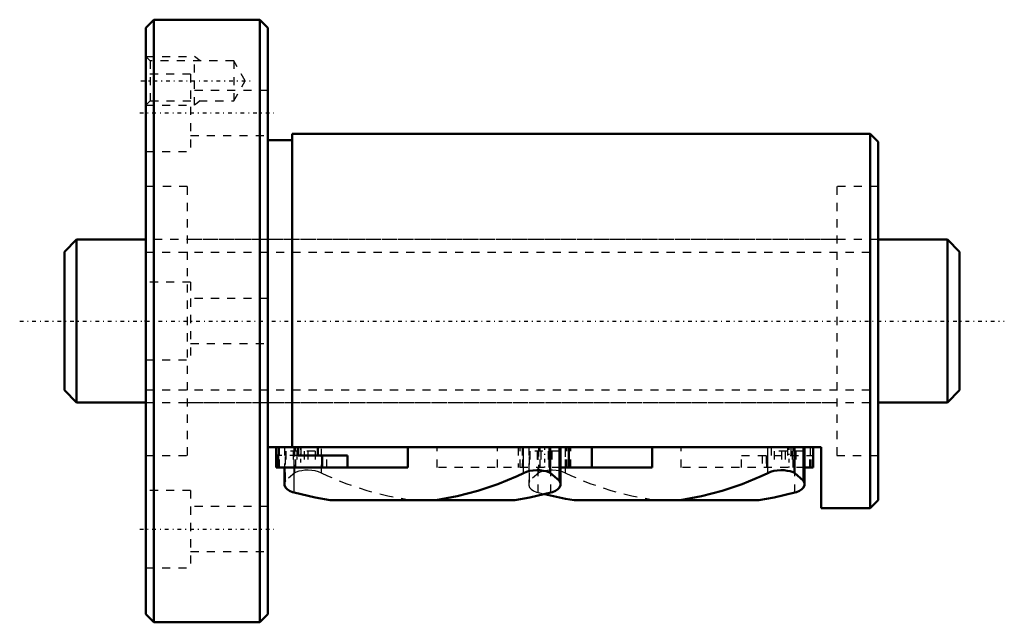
# Model space of a CAD drawing. Header units: millimetres. Extents: x -16 to 106, y -37 to 37.
import ezdxf

# ---------------------------------------------------------------- set-up
doc = ezdxf.new("R2010")
doc.units = ezdxf.units.MM
doc.linetypes.add('Center', pattern=[1.5, 0.45, -0.5, 0.05, -0.5])
doc.linetypes.add('Dashed', pattern=[2, 1, -1])
for name, color, linetype, lineweight in [('2d ConnectionPoints', 7, 'Continuous', 50), ('AM_0', 7, 'Continuous', 50), ('AM_4', 3, 'Continuous', 25), ('AM_5', 3, 'Continuous', 25), ('AM_7', 7, 'Center', 25), ('AM_9', 6, 'Dashed', 25)]:
    doc.layers.add(name, color=color, linetype=linetype, lineweight=lineweight)

# ---------------------------------------------------------------- blocks, each defined once
blk = doc.blocks.new('1_N00SBN2010V_5Nut_0_in_SBN2010V_5G0_110LC0_0000__4')
at = {"layer": 'AM_0'}
for p, q in [((1, 37), (0, 36)), ((1, 37), (1, -37)), ((14, 37), (1, 37)), ((14, 37), (14, -37)), ((15, 36), (14, 37)), ((0, 36), (0, -36)), ((15, 36), (15, -36)), ((89, 23), (18, 23)), ((18, 23), (18, -15.5)), ((89, 23), (89, -23)), ((90, 22), (89, 23)), ((18, 22.2), (15, 22.2)), ((90, 22), (90, -22)), ((15, -15.5), (83, -15.5)), ((16, -18), (16, -15.5)), ((16.01, -16.5), (16.01, -15.5)), ((16.36, -15.5), (16.36, -16.5)), ((18.71, -16.5), (18.71, -15.5)), ((21.13, -16.5), (21.13, -15.5)), ((32.21, -18), (32.21, -15.5)), ((49.7, -18.65), (49.7, -15.5)), ((50.84, -19.62), (50.84, -15.5)), ((50.95, -20.04), (50.95, -15.5)), ((52, -18), (52, -15.5)), ((54.8, -18), (54.8, -15.5)), ((62.21, -18), (62.21, -15.5)), ((79.7, -18.65), (79.7, -15.5)), ((80.84, -19.62), (80.84, -15.5)), ((80.95, -20.04), (80.95, -15.5)), ((82, -18), (82, -15.5)), ((83, -23), (83, -15.5)), ((16.36, -16.5), (16, -16.5)), ((16, -18), (16, -16.5)), ((16.25, -16.5), (16.25, -18)), ((24.8, -16.5), (18.71, -16.5)), ((21.67, -18), (21.67, -16.5)), ((24.8, -18), (24.8, -16.5)), ((32.21, -18), (16, -18)), ((17.05, -18), (17.05, -20.04)), ((62.21, -18), (50.95, -18)), ((82, -18), (80.95, -18)), ((49.7, -18.65), (50.84, -19.62)), ((79.7, -18.65), (80.84, -19.62)), ((45.35, -22), (22.65, -22)), ((75.35, -22), (52.65, -22)), ((89, -23), (90, -22)), ((83, -23), (89, -23)), ((0, -36), (1, -37)), ((14, -37), (15, -36)), ((1, -37), (14, -37))]:
    blk.add_line(p, q, dxfattribs=at)
for points in [[(35.65, -22), (38.27, -21.51), (40.81, -20.85), (43.27, -20.03), (45.63, -19.06), (46.43, -18.68)], [(46.43, -18.68), (46.78, -18.53), (47.17, -18.42), (47.59, -18.34), (48.04, -18.31), (48.44, -18.32), (48.83, -18.38), (49.2, -18.46), (49.54, -18.58), (49.7, -18.65)], [(65.65, -22), (68.27, -21.51), (70.81, -20.85), (73.27, -20.03), (75.63, -19.06), (76.43, -18.68)], [(76.43, -18.68), (76.78, -18.53), (77.17, -18.42), (77.59, -18.34), (78.04, -18.31), (78.44, -18.32), (78.83, -18.38), (79.2, -18.46), (79.54, -18.58), (79.7, -18.65)], [(17.05, -20.04), (17.06, -20.17), (17.17, -20.43), (17.37, -20.66), (17.66, -20.85), (18.03, -21), (18.23, -21.06)], [(50.95, -20.04), (50.94, -20.17), (50.83, -20.43), (50.63, -20.66), (50.34, -20.85), (49.97, -21), (49.77, -21.06)], [(50.84, -19.62), (50.94, -19.9), (50.95, -20.04)], [(80.95, -20.04), (80.94, -20.17), (80.83, -20.43), (80.63, -20.66), (80.34, -20.85), (79.97, -21), (79.77, -21.06)], [(80.84, -19.62), (80.94, -19.9), (80.95, -20.04)], [(18.23, -21.06), (20.8, -21.67), (22.65, -22)], [(49.77, -21.06), (47.2, -21.67), (45.35, -22)], [(49, -21.26), (51.59, -21.82), (52.65, -22)], [(79.77, -21.06), (77.2, -21.67), (75.35, -22)]]:
    blk.add_lwpolyline(points, dxfattribs=at)
at = {"layer": 'AM_4'}
for p, q in [((46.43, -18.68), (46.43, -15.5)), ((76.43, -18.68), (76.43, -15.5)), ((18.23, -21.06), (18.23, -18))]:
    blk.add_line(p, q, dxfattribs=at)
at = {"layer": 'AM_5', "linetype": 'Dashed'}
for p, q in [((0, 32.5), (6, 32.5)), ((6, 26.5), (6, 32.5)), ((6.69, 31.96), (6, 32.5)), ((6.69, 27.04), (6, 26.5)), ((0, 26.5), (6, 26.5))]:
    blk.add_line(p, q, dxfattribs=at)
at = {"layer": 'AM_7'}
for p, q in [((-0.61, 29.5), (12.83, 29.5)), ((-0.75, 25.55), (15.75, 25.55)), ((19, -15.38), (19, -18.12)), ((49, -15.38), (49, -18.12)), ((79, -15.38), (79, -18.12)), ((-0.75, -25.55), (15.75, -25.55))]:
    blk.add_line(p, q, dxfattribs=at)
at = {"layer": 'AM_9'}
for p, q in [((0.54, 31.96), (0, 32.5)), ((10.8, 31.96), (0.54, 31.96)), ((0.54, 31.96), (0.54, 27.04)), ((10.8, 31.96), (10.8, 27.04)), ((12.22, 29.5), (10.8, 31.96)), ((5.5, 30.3), (0, 30.3)), ((5.5, 30.3), (5.5, 20.8)), ((10.8, 27.04), (12.22, 29.5)), ((15, 28.3), (5.5, 28.3)), ((0, 26.5), (0.54, 27.04)), ((0.54, 27.04), (10.8, 27.04)), ((5.5, 22.8), (15, 22.8)), ((0, 20.8), (5.5, 20.8)), ((5.1, 16.5), (0, 16.5)), ((5.1, 16.5), (5.1, -16.5)), ((84.9, 16.5), (84.9, -16.5)), ((90, 16.5), (84.9, 16.5)), ((84.9, 10), (5.1, 10)), ((5.5, 4.75), (0, 4.75)), ((5.5, 4.75), (5.5, -4.75)), ((15, 2.75), (5.5, 2.75)), ((5.5, -2.75), (15, -2.75)), ((0, -4.75), (5.5, -4.75)), ((5.1, -10), (84.9, -10)), ((17.05, -15.5), (17.05, -18)), ((17.16, -19.62), (17.16, -15.5)), ((18.23, -18), (18.23, -15.5)), ((18.3, -18.65), (18.3, -15.5)), ((18.45, -18), (18.45, -15.5)), ((19.11, -16.5), (19.11, -15.5)), ((21.57, -18.68), (21.57, -15.5)), ((35.79, -18), (35.79, -15.5)), ((43.2, -18), (43.2, -15.5)), ((45.75, -15.5), (45.75, -18)), ((46, -18), (46, -15.5)), ((46, -18), (46, -15.5)), ((46.25, -15.5), (46.25, -18)), ((46.33, -18), (46.33, -15.5)), ((46.41, -18), (46.41, -15.5)), ((47.05, -15.5), (47.05, -20.04)), ((47.16, -19.62), (47.16, -15.5)), ((48.23, -21.06), (48.23, -15.5)), ((48.3, -18.65), (48.3, -15.5)), ((48.45, -18), (48.45, -15.5)), ((49.55, -18), (49.55, -15.5)), ((49.77, -21.06), (49.77, -15.5)), ((51.57, -18.68), (51.57, -15.5)), ((51.59, -18), (51.59, -15.5)), ((51.67, -18), (51.67, -15.5)), ((51.75, -18), (51.75, -15.5)), ((52, -18), (52, -15.5)), ((52.25, -18), (52.25, -15.5)), ((65.79, -18), (65.79, -15.5)), ((76.87, -16.5), (76.87, -15.5)), ((78.89, -16.5), (78.89, -15.5)), ((79.29, -16.5), (79.29, -15.5)), ((79.55, -18), (79.55, -15.5)), ((79.77, -21.06), (79.77, -15.5)), ((81.64, -15.5), (81.64, -16.5)), ((81.99, -16.5), (81.99, -15.5)), ((0, -16.5), (5.1, -16.5)), ((18.71, -16.5), (16.36, -16.5)), ((16.41, -18), (16.41, -16.5)), ((17.2, -16), (17.2, -18)), ((20.8, -16), (17.2, -16)), ((18.1, -16), (18.1, -18)), ((18.55, -16), (18.55, -18)), ((19.45, -16), (19.45, -18)), ((19.9, -16), (19.9, -18)), ((20.8, -16), (20.8, -18)), ((21.75, -18), (21.75, -16.5)), ((22.25, -18), (22.25, -16.5)), ((47.2, -16), (47.2, -18)), ((50.8, -16), (47.2, -16)), ((48.1, -16), (48.1, -18)), ((48.55, -16), (48.55, -18)), ((49.45, -16), (49.45, -18)), ((49.9, -16), (49.9, -18)), ((50.8, -16), (50.8, -18)), ((73.2, -18), (73.2, -16.5)), ((73.2, -16.5), (82, -16.5)), ((75.75, -16.5), (75.75, -18)), ((76.25, -16.5), (76.25, -18)), ((76.33, -18), (76.33, -16.5)), ((77.2, -16), (77.2, -18)), ((80.8, -16), (77.2, -16)), ((78.1, -16), (78.1, -18)), ((78.55, -16), (78.55, -18)), ((79.45, -16), (79.45, -18)), ((79.9, -16), (79.9, -18)), ((80.8, -16), (80.8, -18)), ((81.59, -18), (81.59, -16.5)), ((81.75, -18), (81.75, -16.5)), ((82, -18), (82, -16.5)), ((84.9, -16.5), (90, -16.5)), ((50.95, -18), (35.79, -18)), ((80.95, -18), (65.79, -18)), ((18.3, -18.65), (17.16, -19.62)), ((48.3, -18.65), (47.16, -19.62)), ((5.5, -20.8), (0, -20.8)), ((5.5, -20.8), (5.5, -30.3)), ((48.23, -21.06), (49, -21.26)), ((15, -22.8), (5.5, -22.8)), ((5.5, -28.3), (15, -28.3)), ((0, -30.3), (5.5, -30.3))]:
    blk.add_line(p, q, dxfattribs=at)
for points in [[(21.57, -18.68), (21.22, -18.53), (20.83, -18.42), (20.41, -18.34), (19.96, -18.31), (19.56, -18.32), (19.17, -18.38), (18.8, -18.46), (18.46, -18.58), (18.3, -18.65)], [(32.35, -22), (29.73, -21.51), (27.19, -20.85), (24.73, -20.03), (22.37, -19.06), (21.57, -18.68)], [(51.57, -18.68), (51.22, -18.53), (50.83, -18.42), (50.41, -18.34), (49.96, -18.31), (49.56, -18.32), (49.17, -18.38), (48.8, -18.46), (48.46, -18.58), (48.3, -18.65)], [(62.35, -22), (59.73, -21.51), (57.19, -20.85), (54.73, -20.03), (52.37, -19.06), (51.57, -18.68)], [(17.16, -19.62), (17.06, -19.9), (17.05, -20.04)], [(47.16, -19.62), (47.06, -19.9), (47.05, -20.04)], [(47.05, -20.04), (47.06, -20.17), (47.17, -20.43), (47.37, -20.66), (47.66, -20.85), (48.03, -21), (48.23, -21.06)]]:
    blk.add_lwpolyline(points, dxfattribs=at)
blk = doc.blocks.new('2_N010SBN2010V_50Shaft_0_in_SBN2010V_5G0_110LC0_0000__4')
at = {"layer": 'AM_0'}
for p, q in [((-8.5, 10), (-10, 8.5)), ((0, 10), (-8.5, 10)), ((-8.5, 10), (-8.5, -10)), ((98.5, 10), (90, 10)), ((100, 8.5), (98.5, 10)), ((98.5, 10), (98.5, -10)), ((-10, 8.5), (-10, -8.5)), ((100, 8.5), (100, -8.5)), ((-10, -8.5), (-8.5, -10)), ((98.5, -10), (100, -8.5)), ((-8.5, -10), (0, -10)), ((90, -10), (98.5, -10))]:
    blk.add_line(p, q, dxfattribs=at)
at = {"layer": 'AM_5', "linetype": 'Dashed'}
for p, q in [((0, 8.4665), (90, 8.4665)), ((0, -8.4665), (90, -8.4665))]:
    blk.add_line(p, q, dxfattribs=at)
at = {"layer": 'AM_7'}
blk.add_line((-15.5, 0), (105.5, 0), dxfattribs=at)
at = {"layer": 'AM_9'}
for p, q in [((90, 10), (0, 10)), ((0, -10), (90, -10))]:
    blk.add_line(p, q, dxfattribs=at)

msp = doc.modelspace()

# ---------------------------------------------------------------- linework, layer by layer
at = {"layer": '2d ConnectionPoints'}
msp.add_point((0, 0), dxfattribs=at)

# ---------------------------------------------------------------- block references
for name in ['1_N00SBN2010V_5Nut_0_in_SBN2010V_5G0_110LC0_0000__4', '2_N010SBN2010V_50Shaft_0_in_SBN2010V_5G0_110LC0_0000__4']:
    msp.add_blockref(name, (0, 0))

doc.saveas('drawing.dxf')
